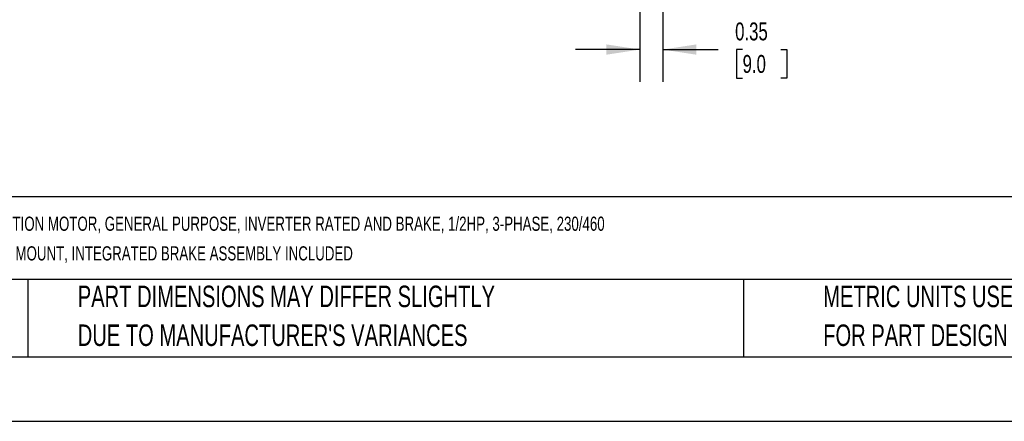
# Model space of a CAD drawing. Header units: inches. Extents: x 0 to 44, y 0 to 34.
# Tile 2 of 19: x 7.8 to 23, y 0 to 6.2. Entities that reach past the tile are written whole.
import ezdxf

# ---------------------------------------------------------------- set-up
doc = ezdxf.new("R2010")
doc.units = ezdxf.units.IN
doc.header["$LTSCALE"] = 4
doc.header["$MEASUREMENT"] = 0
doc.linetypes.add('CENTERX2', pattern=[0.8, 0.5, -0.1, 0.1, -0.1])
doc.layers.add('DIMENSIONS', color=140, linetype='Continuous', lineweight=25)
doc.layers.add('TEXT', color=140, linetype='Continuous', lineweight=25)
doc.styles.add('SLDTEXTSTYLE0', font='TXT', dxfattribs={"width": 0.7})
doc.dimstyles.new('SLDDIMSTYLE0', dxfattribs={"dimtxt": 0.277778, "dimasz": 0.52, "dimexe": 0, "dimexo": 0.0625, "dimgap": 0.069444, "dimtad": 0, "dimtih": 1, "dimtoh": 1, "dimrnd": 1e-09, "dimdsep": 46, "dimtxsty": 'SLDTEXTSTYLE0', "dimsah": 1, "dimcen": 0.09, "dimadec": 0, "dimazin": 2, "dimtfac": 1, "dimtmove": 0, "dimatfit": 0, "dimfxl": 0, "dimfrac": 2, "dimtolj": 1, "dimtzin": 12, "dimarcsym": 0})

# ---------------------------------------------------------------- blocks, each defined once
blk = doc.blocks.new('SW_NOTE_0_1')
at = {"layer": 'TEXT', "color": 0, "linetype": 'CENTERX2', "lineweight": 18, "char_height": 0.22, "attachment_point": 1, "style": 'SLDTEXTSTYLE0'}
for s, insert in [('M.G.M. ELECTRIC MOTORS BAX IE2 HIGH EFFICIENCY AC INDUCTION MOTOR, GENERAL PURPOSE, INVERTER RATED AND BRAKE, 1/2HP, 3-PHASE, 230/460', (0, 0.284)), ('VAC, 1800RPM, TEFC, IEC 71 FRAME, ALUMINUM, D-FLANGE (B5) MOUNT, INTEGRATED BRAKE ASSEMBLY INCLUDED', (0, -0.176))]:
    blk.add_mtext(s, dxfattribs=dict(at, insert=insert))
blk = doc.blocks.new('SW_NOTE_0_4')
at = {"layer": 'TEXT', "color": 0, "linetype": 'CENTERX2', "lineweight": 18, "char_height": 0.33333, "attachment_point": 1, "style": 'SLDTEXTSTYLE0'}
for s, insert in [('PART DIMENSIONS MAY DIFFER SLIGHTLY', (0, 0.43)), ("DUE TO MANUFACTURER'S VARIANCES", (0, -0.172))]:
    blk.add_mtext(s, dxfattribs=dict(at, insert=insert))
blk = doc.blocks.new('SW_NOTE_0_7')
at = {"layer": 'TEXT', "color": 0, "linetype": 'CENTERX2', "lineweight": 18, "char_height": 0.33333, "attachment_point": 1, "style": 'SLDTEXTSTYLE0'}
for s, insert in [('METRIC UNITS USED', (0, 0.43)), ('FOR PART DESIGN', (0, -0.172))]:
    blk.add_mtext(s, dxfattribs=dict(at, insert=insert))
blk = doc.blocks.new('_D_5')
at = {"layer": 'DIMENSIONS'}
for p, q in [((17.747, 13.154), (17.747, 5.268)), ((17.393, 6.993), (17.393, 6.875)), ((17.393, 6.635), (17.393, 5.268)), ((17.393, 5.768), (16.393, 5.768)), ((17.747, 5.768), (18.607, 5.768)), ((18.984, 5.768), (18.89, 5.768)), ((18.89, 5.768), (18.89, 5.326)), ((19.578, 5.768), (19.672, 5.768)), ((19.672, 5.768), (19.672, 5.326)), ((18.89, 5.326), (18.984, 5.326)), ((19.672, 5.326), (19.578, 5.326))]:
    blk.add_line(p, q, dxfattribs=at)
for points in [[(17.393, 5.768), (16.873, 5.848), (16.873, 5.688)], [(17.747, 5.768), (18.267, 5.688), (18.267, 5.848)]]:
    blk.add_solid(points, dxfattribs=at)
at = {"layer": 'DIMENSIONS', "char_height": 0.2778, "attachment_point": 1, "style": 'SLDTEXTSTYLE0'}
for s, insert in [('0.35', (18.868, 6.188)), ('9.0', (18.984, 5.684))]:
    blk.add_mtext(s, dxfattribs=dict(at, insert=insert))

msp = doc.modelspace()

# ---------------------------------------------------------------- linework, layer by layer
at = {"color": 7, "linetype": 'Continuous'}
msp.add_line((44, 0), (0, 0), dxfattribs=at)
at = {"layer": 'TEXT'}
for p, q in [((43, 3.484), (1, 3.484)), ((43, 2.2), (1, 2.2)), ((7.907, 2.2), (7.907, 1)), ((18.999, 2.2), (18.999, 1)), ((1, 1), (43, 1))]:
    msp.add_line(p, q, dxfattribs=at)

# ---------------------------------------------------------------- block references
at = {"layer": 'TEXT', "linetype": 'CENTERX2', "lineweight": 18}
for name, p in [('SW_NOTE_0_1', (1.215, 2.892)), ('SW_NOTE_0_4', (8.68, 1.675)), ('SW_NOTE_0_7', (20.233, 1.675))]:
    msp.add_blockref(name, p, dxfattribs=at)

# ---------------------------------------------------------------- dimensions: what is measured, and where the dimension line sits
at = {"layer": 'DIMENSIONS'}
dim = msp.add_linear_dim(base=(17.747, 5.768), p1=(17.393, 7.193), p2=(17.747, 13.354), dimstyle='SLDDIMSTYLE0', dxfattribs=at)
dim.commit()
dim.dimension.update_dxf_attribs({"geometry": '_D_5', "text_midpoint": (19.281, 5.768), "dimtype": 160})

doc.saveas('drawing.dxf')
